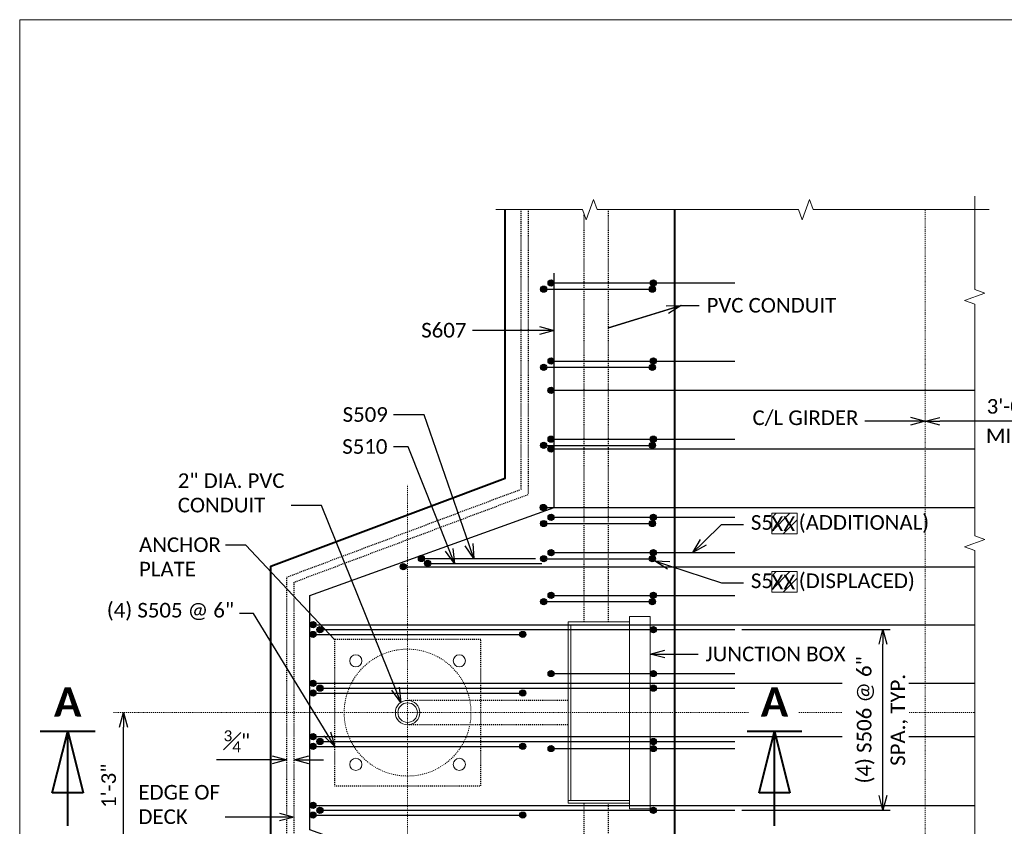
# Model space of a CAD drawing. Extents: x -1659 to 205, y -2368 to -1849.
# Tile 6 of 21: x -1415 to -1314, y -2198 to -2116. Entities that reach past the tile are written whole.
import ezdxf
from ezdxf import colors
from ezdxf.entities.mleader import LeaderData, LeaderLine
from ezdxf.enums import TextEntityAlignment as Align
from ezdxf.math import Vec2, Vec3

# ---------------------------------------------------------------- set-up
doc = ezdxf.new("R2010")
doc.units = 0
doc.header["$MEASUREMENT"] = 0
doc.linetypes.add('Wisdot2', pattern=[0.125, 0.0625, -0.0625])
doc.linetypes.add('Wisdot4', pattern=[0.28125, 0.125, -0.0625, 0.03125, -0.0625])
for name, color, linetype, lineweight in [('B_ANNO', 7, 'Continuous', 18), ('B_ANNO_BREAK', 7, 'Continuous', 18), ('B_ANNO_DIM', 7, 'Continuous', 18), ('B_ANNO_TEXT', 7, 'Continuous', 18), ('B_CNTR', 1, 'Wisdot4', 18), ('B_CONC_PPT', 12, 'Continuous', 40), ('B_DETAIL', 7, 'Continuous', 18), ('B_DETAIL_HIDDEN', 7, 'Wisdot2', 25), ('B_REBAR', 5, 'Continuous', 25), ('B_STEEL', 92, 'Continuous', 18)]:
    doc.layers.add(name, color=color, linetype=linetype, lineweight=lineweight)
doc.layers.add('B_ANNO_DESIGN_NOTES', color=1, linetype='Continuous', lineweight=18, true_color=0xff0000)
doc.layers.add('B_ANNO_NOPLOT', color=47, linetype='Continuous', lineweight=18, plot=False)
doc.styles.add('Annotative', font='calibri.ttf', dxfattribs={"height": 0.0625})
doc.styles.get("Standard").update_dxf_attribs({"font": 'calibri.ttf'})
doc.styles.add('Title', font='calibrib.ttf', dxfattribs={"height": 0.125})
doc.dimstyles.new('Annotative', dxfattribs={"dimscale": 0, "dimtxt": 0.0625, "dimasz": 0.0625, "dimexe": 0.03125, "dimexo": 0.03125, "dimgap": 0.03125, "dimtad": 1, "dimdec": 3, "dimzin": 3, "dimdsep": 46, "dimlunit": 4, "dimtxsty": 'Standard', "dimblk": 'OPEN30', "dimcen": 0.03125, "dimaunit": 1, "dimadec": 0, "dimazin": 3, "dimtfac": 0.75, "dimtdec": 3, "dimtofl": 0, "dimtmove": 0, "dimatfit": 3, "dimldrblk": 'OPEN30', "dimfxl": 1, "dimtfill": 1, "dimfrac": 1, "dimtolj": 1, "dimtzin": 0, "dimarcsym": 0})

# ---------------------------------------------------------------- blocks, each defined once
blk = doc.blocks.new('INS_SS42ELEC_BASE')
at = {"layer": 'B_ANNO_NOPLOT', "flags": 128}
blk.add_lwpolyline([(0, 0), (0, 252), (323.9277, 252), (323.9277, 238.8552), (378, 238.8552), (378, 40.4996), (316.5708, 40.4996), (316.5708, 0)], close=True, dxfattribs=at)
at = {"style": 'Annotative'}
blk.add_attdef('BAR4', (229.4541, 175.9924), '', height=1.5, dxfattribs=at)
at = {"layer": 'B_ANNO_DIM', "style": 'Annotative'}
for tag, p in [('BAR1', (199.7292, 233.4659)), ('BAR2', (201.4129, 169.8219)), ('BAR3', (224.5166, 169.873))]:
    blk.add_attdef(tag, p, '', height=1.5, dxfattribs=at)
at = {"layer": 'B_ANNO_TEXT', "style": 'Annotative'}
blk.add_attdef('SHTNAME', (218.73, 114.7692), '', height=1.5, dxfattribs=at)
blk = doc.blocks.new('*U32')
at = {"layer": 'B_ANNO', "lineweight": 40}
for p, q in [((-1.404, -1.5), (1.404, -1.5)), ((-0.79125, -4.665), (0, -1.5)), ((0, -6.353), (0, -1.5)), ((0, -1.5), (0.79125, -4.665)), ((0.79125, -4.665), (-0.79125, -4.665))]:
    blk.add_line(p, q, dxfattribs=at)
at = {"style": 'Title'}
blk.add_attdef('A', text='', height=1.5, dxfattribs=at).set_placement((0, 0), align=Align.MIDDLE_CENTER)
blk = doc.blocks.new('rebar - plan at light standard')
at = {"layer": 'B_REBAR'}
h = blk.add_hatch(color=256, dxfattribs=at)
edge = h.paths.add_edge_path()
edge.add_arc((13.94, 43.36), 0.318, 0, 360)
h = blk.add_hatch(color=256, dxfattribs=at)
edge = h.paths.add_edge_path()
edge.add_arc((14.7, 44), 0.318, 0, 360)
h = blk.add_hatch(color=256, dxfattribs=at)
edge = h.paths.add_edge_path()
edge.add_arc((25.06, 43.36), 0.318, 0, 360)
h = blk.add_hatch(color=256, dxfattribs=at)
edge = h.paths.add_edge_path()
edge.add_arc((25.18, 44), 0.318, 0, 360)
h = blk.add_hatch(color=256, dxfattribs=at)
edge = h.paths.add_edge_path()
edge.add_arc((14.7, 36), 0.318, 0, 360)
h = blk.add_hatch(color=256, dxfattribs=at)
edge = h.paths.add_edge_path()
edge.add_arc((25.18, 36), 0.318, 0, 360)
h = blk.add_hatch(color=256, dxfattribs=at)
edge = h.paths.add_edge_path()
edge.add_arc((13.94, 35.36), 0.318, 0, 360)
h = blk.add_hatch(color=256, dxfattribs=at)
edge = h.paths.add_edge_path()
edge.add_arc((25.06, 35.36), 0.318, 0, 360)
h = blk.add_hatch(color=256, dxfattribs=at)
edge = h.paths.add_edge_path()
edge.add_arc((14.7, 28), 0.318, 0, 360)
h = blk.add_hatch(color=256, dxfattribs=at)
edge = h.paths.add_edge_path()
edge.add_arc((25.18, 28), 0.318, 0, 360)
h = blk.add_hatch(color=256, dxfattribs=at)
edge = h.paths.add_edge_path()
edge.add_arc((13.94, 27.36), 0.318, 0, 360)
h = blk.add_hatch(color=256, dxfattribs=at)
edge = h.paths.add_edge_path()
edge.add_arc((25.06, 27.36), 0.318, 0, 360)
h = blk.add_hatch(color=256, dxfattribs=at)
edge = h.paths.add_edge_path()
edge.add_arc((14.7, 20), 0.318, 0, 360)
h = blk.add_hatch(color=256, dxfattribs=at)
edge = h.paths.add_edge_path()
edge.add_arc((25.18, 20), 0.318, 0, 360)
h = blk.add_hatch(color=256, dxfattribs=at)
edge = h.paths.add_edge_path()
edge.add_arc((13.94, 19.36), 0.318, 0, 360)
h = blk.add_hatch(color=256, dxfattribs=at)
edge = h.paths.add_edge_path()
edge.add_arc((25.06, 19.36), 0.318, 0, 360)
h = blk.add_hatch(color=256, dxfattribs=at)
edge = h.paths.add_edge_path()
edge.add_arc((14.7, 16.38), 0.318, 0, 360)
h = blk.add_hatch(color=256, dxfattribs=at)
edge = h.paths.add_edge_path()
edge.add_arc((25.18, 16.38), 0.318, 0, 360)
h = blk.add_hatch(color=256, dxfattribs=at)
edge = h.paths.add_edge_path()
edge.add_arc((1.42, 15.78), 0.318, 0, 360)
h = blk.add_hatch(color=256, dxfattribs=at)
edge = h.paths.add_edge_path()
edge.add_arc((2.06, 15.28), 0.318, 0, 360)
h = blk.add_hatch(color=256, dxfattribs=at)
edge = h.paths.add_edge_path()
edge.add_arc((13.94, 15.75), 0.318, 0, 360)
h = blk.add_hatch(color=256, dxfattribs=at)
edge = h.paths.add_edge_path()
edge.add_arc((25.06, 15.75), 0.318, 0, 360)
h = blk.add_hatch(color=256, dxfattribs=at)
edge = h.paths.add_edge_path()
edge.add_arc((14.7, 12), 0.318, 0, 360)
h = blk.add_hatch(color=256, dxfattribs=at)
edge = h.paths.add_edge_path()
edge.add_arc((25.18, 12), 0.318, 0, 360)
h = blk.add_hatch(color=256, dxfattribs=at)
edge = h.paths.add_edge_path()
edge.add_arc((13.94, 11.36), 0.318, 0, 360)
h = blk.add_hatch(color=256, dxfattribs=at)
edge = h.paths.add_edge_path()
edge.add_arc((25.06, 11.36), 0.318, 0, 360)
h = blk.add_hatch(color=256, dxfattribs=at)
edge = h.paths.add_edge_path()
edge.add_arc((-9.68, 8), 0.318, 0, 360)
h = blk.add_hatch(color=256, dxfattribs=at)
edge = h.paths.add_edge_path()
edge.add_arc((-8.98, 8.5), 0.318, 0, 360)
h = blk.add_hatch(color=256, dxfattribs=at)
edge = h.paths.add_edge_path()
edge.add_arc((11.8, 8), 0.318, 0, 360)
h = blk.add_hatch(color=256, dxfattribs=at)
edge = h.paths.add_edge_path()
edge.add_arc((25.18, 8.5), 0.318, 0, 360)
h = blk.add_hatch(color=256, dxfattribs=at)
edge = h.paths.add_edge_path()
edge.add_arc((14.7, 4), 0.318, 0, 360)
h = blk.add_hatch(color=256, dxfattribs=at)
edge = h.paths.add_edge_path()
edge.add_arc((25.18, 4), 0.318, 0, 360)
h = blk.add_hatch(color=256, dxfattribs=at)
edge = h.paths.add_edge_path()
edge.add_arc((-9.68, 2), 0.318, 0, 360)
h = blk.add_hatch(color=256, dxfattribs=at)
edge = h.paths.add_edge_path()
edge.add_arc((-8.98, 2.5), 0.318, 0, 360)
h = blk.add_hatch(color=256, dxfattribs=at)
edge = h.paths.add_edge_path()
edge.add_arc((11.8, 2), 0.318, 0, 360)
h = blk.add_hatch(color=256, dxfattribs=at)
edge = h.paths.add_edge_path()
edge.add_arc((25.18, 2.5), 0.318, 0, 360)
h = blk.add_hatch(color=256, dxfattribs=at)
edge = h.paths.add_edge_path()
edge.add_arc((-8.98, -2.96), 0.318, 0, 360)
h = blk.add_hatch(color=256, dxfattribs=at)
edge = h.paths.add_edge_path()
edge.add_arc((25.18, -2.96), 0.318, 0, 360)
h = blk.add_hatch(color=256, dxfattribs=at)
edge = h.paths.add_edge_path()
edge.add_arc((-9.68, -3.46), 0.318, 0, 360)
h = blk.add_hatch(color=256, dxfattribs=at)
edge = h.paths.add_edge_path()
edge.add_arc((11.8, -3.46), 0.318, 0, 360)
h = blk.add_hatch(color=256, dxfattribs=at)
edge = h.paths.add_edge_path()
edge.add_arc((14.7, -3.68), 0.318, 0, 360)
h = blk.add_hatch(color=256, dxfattribs=at)
edge = h.paths.add_edge_path()
edge.add_arc((25.18, -3.68), 0.318, 0, 360)
h = blk.add_hatch(color=256, dxfattribs=at)
edge = h.paths.add_edge_path()
edge.add_arc((-8.98, -10), 0.318, 0, 360)
h = blk.add_hatch(color=256, dxfattribs=at)
edge = h.paths.add_edge_path()
edge.add_arc((25.18, -10), 0.318, 0, 360)
h = blk.add_hatch(color=256, dxfattribs=at)
edge = h.paths.add_edge_path()
edge.add_arc((-9.68, -10.5), 0.318, 0, 360)
h = blk.add_hatch(color=256, dxfattribs=at)
edge = h.paths.add_edge_path()
edge.add_arc((11.8, -10.5), 0.318, 0, 360)
for p, q in [((13.62, 43.36), (25.37, 43.36)), ((14.75, 44), (33.5, 44)), ((13.62, 35.36), (25.37, 35.36)), ((14.75, 36), (33.5, 36)), ((14.38, 33), (58.08, 33)), ((13.62, 27.36), (25.37, 27.36)), ((14.75, 28), (33.5, 28)), ((14.38, 27), (58.08, 27)), ((13.59, 21), (58.08, 21)), ((13.62, 19.36), (25.37, 19.36)), ((14.75, 20), (33.5, 20)), ((14.75, 16.38), (33.5, 16.38)), ((1.11, 15.78), (13.11, 15.78)), ((1.74, 15.28), (13.74, 15.28)), ((13.62, 15.75), (25.37, 15.75)), ((-0.76, 14.93), (58.08, 14.93)), ((13.62, 11.36), (25.37, 11.36)), ((14.75, 12), (33.5, 12)), ((-10, 9), (58.08, 9)), ((-9.3, 8.5), (33.5, 8.5)), ((-10, 8), (12.12, 8)), ((14.75, 4), (33.5, 4)), ((-10, 3), (58.08, 3)), ((-9.3, 2.5), (33.5, 2.5)), ((-10, 2), (12.12, 2)), ((-10, -2.46), (58.08, -2.46)), ((-9.3, -2.96), (33.5, -2.96)), ((-10, -3.46), (12.12, -3.46)), ((14.75, -3.68), (33.5, -3.68)), ((-10, -9.5), (58.08, -9.5)), ((-9.3, -10), (33.5, -10)), ((-10, -10.5), (12.12, -10.5))]:
    blk.add_line(p, q, dxfattribs=at)
at = {"layer": 'B_REBAR', "flags": 128}
blk.add_lwpolyline([(15.01, -45), (15.01, -21), (-10, -12), (-10, 12), (15.01, 21), (15.01, 45)], dxfattribs=at)
at = {"layer": 'B_REBAR'}
for centre in [(13.94, 43.36), (14.7, 44), (25.06, 43.36), (25.18, 44), (14.7, 36), (25.18, 36), (13.94, 35.36), (25.06, 35.36), (14.7, 28), (25.18, 28), (13.94, 27.36), (25.06, 27.36), (14.7, 20), (25.18, 20), (13.94, 19.36), (25.06, 19.36), (14.7, 16.38), (25.18, 16.38), (1.42, 15.78), (2.06, 15.28), (13.94, 15.75), (25.06, 15.75), (14.7, 12), (25.18, 12), (13.94, 11.36), (25.06, 11.36), (-9.68, 8), (-8.98, 8.5), (11.8, 8), (25.18, 8.5), (14.7, 4), (25.18, 4), (-9.68, 2), (-8.98, 2.5), (11.8, 2), (25.18, 2.5), (-8.98, -2.96), (25.18, -2.96), (-9.68, -3.46), (11.8, -3.46), (14.7, -3.68), (25.18, -3.68), (-8.98, -10), (25.18, -10), (-9.68, -10.5), (11.8, -10.5)]:
    blk.add_circle(centre, 0.318, dxfattribs=at)
blk = doc.blocks.new('_Open30')
at = {"color": 0, "linetype": 'ByBlock', "lineweight": -2}
for p, q in [((-1, 0.268), (0, 0)), ((0, 0), (-1, -0.268)), ((0, 0), (-1, 0))]:
    blk.add_line(p, q, dxfattribs=at)
blk = doc.blocks.new('*D628')
at = {"layer": 'B_ANNO_DIM', "color": 0, "lineweight": -2, "transparency": 16777216}
for p, q in [((10.64, 167.55), (10.64, 179.55)), ((24.97, 166.05), (9.89, 166.05))]:
    blk.add_line(p, q, dxfattribs=at)
at = {"layer": 'Defpoints', "color": 0, "transparency": 16777216}
for p in [(10.64, 181.05), (10.64, 181.05), (25.72, 166.05)]:
    blk.add_point(p, dxfattribs=at)
at = {"layer": 'B_ANNO_DIM', "color": 0, "lineweight": -2, "transparency": 16777216, "xscale": 1.5, "yscale": 1.5, "zscale": 1.5}
for p, rotation in [((10.64, 181.05), 90), ((10.64, 166.05), 270)]:
    blk.add_blockref('_Open30', p, dxfattribs=dict(at, rotation=rotation))
at = {"layer": 'B_ANNO_DIM', "color": 0, "transparency": 16777216, "insert": (9.12, 173.55), "char_height": 1.5, "attachment_point": 5, "rotation": 90, "bg_fill": 3, "box_fill_scale": 1.25, "bg_fill_color": 256, "bg_fill_true_color": 13158600, "bg_fill_transparency": 0}
blk.add_mtext('\\A1;1\'-3"', dxfattribs=at)
blk = doc.blocks.new('*D616')
at = {"layer": 'B_ANNO_DIM', "color": 0, "lineweight": -2, "transparency": 16777216}
for p, q in [((25.85, 176.22), (20.14, 176.22)), ((29.6, 176.22), (31.1, 176.22))]:
    blk.add_line(p, q, dxfattribs=at)
at = {"layer": 'Defpoints', "color": 0, "transparency": 16777216}
for p in [(27.35, 176.22), (27.35, 176.22), (28.1, 176.22)]:
    blk.add_point(p, dxfattribs=at)
at = {"layer": 'B_ANNO_DIM', "color": 0, "lineweight": -2, "transparency": 16777216, "xscale": 1.5, "yscale": 1.5, "zscale": 1.5}
blk.add_blockref('_Open30', (27.35, 176.22), dxfattribs=at)
at = {"layer": 'B_ANNO_DIM', "color": 0, "lineweight": -2, "transparency": 16777216, "xscale": 1.5, "yscale": 1.5, "zscale": 1.5, "rotation": 180}
blk.add_blockref('_Open30', (28.1, 176.22), dxfattribs=at)
at = {"layer": 'B_ANNO_DIM', "color": 0, "transparency": 16777216, "insert": (22.24, 178.11), "char_height": 1.5, "attachment_point": 5, "bg_fill": 3, "box_fill_scale": 1.25, "bg_fill_color": 256, "bg_fill_true_color": 13158600, "bg_fill_transparency": 0}
blk.add_mtext('\\A1;{\\H0.75x;\\S3#4;}"', dxfattribs=at)
blk = doc.blocks.new('*D638')
at = {"layer": 'B_ANNO_DIM', "color": 0, "lineweight": -2, "transparency": 16777216}
for p, q in [((73.97, 189.55), (89.16, 189.55)), ((88.41, 172.55), (88.41, 188.05)), ((73.97, 171.05), (89.16, 171.05))]:
    blk.add_line(p, q, dxfattribs=at)
at = {"layer": 'Defpoints', "color": 0, "transparency": 16777216}
for p in [(73.22, 189.55), (88.41, 189.55), (73.22, 171.05)]:
    blk.add_point(p, dxfattribs=at)
at = {"layer": 'B_ANNO_DIM', "color": 0, "lineweight": -2, "transparency": 16777216, "xscale": 1.5, "yscale": 1.5, "zscale": 1.5}
for p, rotation in [((88.41, 189.55), 90), ((88.41, 171.05), 270)]:
    blk.add_blockref('_Open30', p, dxfattribs=dict(at, rotation=rotation))
at = {"layer": 'B_ANNO_DIM', "color": 0, "transparency": 16777216, "char_height": 1.5, "attachment_point": 5, "rotation": 90, "bg_fill": 3, "box_fill_scale": 1.25, "bg_fill_color": 256, "bg_fill_true_color": 13158600, "bg_fill_transparency": 0}
for s, insert in [('\\A1;(4) S506 @ 6"', (86.64, 180.3)), ('\\A1;SPA., TYP.', (90.08, 180.3))]:
    blk.add_mtext(s, dxfattribs=dict(at, insert=insert))
blk = doc.blocks.new('15 bolt dia. - plan')
at = {"layer": 'B_CNTR', "ltscale": 0.5}
blk.add_circle((0, 0), 6.5, dxfattribs=at)
at = {"layer": 'B_DETAIL_HIDDEN', "flags": 128}
blk.add_lwpolyline([(-7.5, -7.5), (7.5, -7.5), (7.5, 7.5), (-7.5, 7.5), (-7.5, -7.5)], dxfattribs=at)
at = {"layer": 'B_STEEL'}
for centre in [(-5.3, 5.3), (5.3, 5.3), (-5.3, -5.3), (5.3, -5.3)]:
    blk.add_circle(centre, 0.625, dxfattribs=at)
blk = doc.blocks.new('*D696')
at = {"layer": 'B_ANNO_DIM', "color": 0, "lineweight": -2, "transparency": 16777216}
for p, q in [((108.37, 210.88), (94.22, 210.88)), ((109.87, 190.8), (109.87, 211.63))]:
    blk.add_line(p, q, dxfattribs=at)
at = {"layer": 'Defpoints', "color": 0, "transparency": 16777216}
for p in [(92.72, 210.88), (92.72, 210.88), (109.87, 190.05)]:
    blk.add_point(p, dxfattribs=at)
at = {"layer": 'B_ANNO_DIM', "color": 0, "lineweight": -2, "transparency": 16777216, "xscale": 1.5, "yscale": 1.5, "zscale": 1.5, "rotation": 180}
blk.add_blockref('_Open30', (92.72, 210.88), dxfattribs=at)
at = {"layer": 'B_ANNO_DIM', "color": 0, "lineweight": -2, "transparency": 16777216, "xscale": 1.5, "yscale": 1.5, "zscale": 1.5}
blk.add_blockref('_Open30', (109.87, 210.88), dxfattribs=at)
at = {"layer": 'B_ANNO_DIM', "color": 0, "transparency": 16777216, "char_height": 1.5, "attachment_point": 5, "bg_fill": 3, "box_fill_scale": 1.25, "bg_fill_color": 256, "bg_fill_true_color": 13158600, "bg_fill_transparency": 0}
for s, insert in [('\\A1;3\'-0"', (101.3, 212.4)), ('\\A1;MIN.', (101.3, 209.38))]:
    blk.add_mtext(s, dxfattribs=dict(at, insert=insert))
blk = doc.blocks.new('*U398')
at = {"layer": 'B_ANNO_NOPLOT', "flags": 128}
blk.add_lwpolyline([(0, 0), (0, 252), (323.9277, 252), (323.9277, 238.8552), (378, 238.8552), (378, 40.4996), (316.5708, 40.4996), (316.5708, 0)], close=True, dxfattribs=at)
at = {"layer": 'B_ANNO_TEXT', "style": 'Annotative'}
blk.add_attdef('SHTNAME1', (291.8198, 164.537), '', height=1.5, dxfattribs=at)
blk = doc.blocks.new('*U404')
at = {"layer": 'B_ANNO_NOPLOT', "flags": 128}
blk.add_lwpolyline([(0, 0), (0, 252), (323.9277, 252), (323.9277, 238.8552), (378, 238.8552), (378, 40.4996), (316.5708, 40.4996), (316.5708, 0)], close=True, dxfattribs=at)
at = {"layer": 'B_ANNO_TEXT', "style": 'Annotative'}
blk.add_attdef('SHTNAME2', (291.8505, 164.5483), '', height=1.5, dxfattribs=at)
blk = doc.blocks.new('*U601')
at = {"layer": 'B_ANNO_DESIGN_NOTES'}
h = blk.add_hatch(dxfattribs=at)
h.set_pattern_fill('ANSI31', color=256, scale=8)
h.set_pattern_definition([(45, (71.5434, 324.6465), (-0.707107, 0.707107), [])])
h.paths.add_polyline_path([(77.02823, 201.45279), (79.63621, 201.45279), (79.63621, 199.35559), (77.02823, 199.35559)])
h = blk.add_hatch(dxfattribs=at)
h.set_pattern_fill('ANSI31', color=256, scale=8)
h.set_pattern_definition([(45, (71.5434, 318.6733), (-0.707107, 0.707107), [])])
h.paths.add_polyline_path([(77.02823, 195.47959), (79.63621, 195.47959), (79.63621, 193.38238), (77.02823, 193.38238)])
at = {"layer": 'B_ANNO_BREAK', "flags": 128}
for points in [[(97.80121, 233.93977), (97.80121, 224.37247), (98.83216, 223.99724), (96.77027, 223.24677), (97.80121, 222.87153), (97.80121, 199.15632), (98.83216, 198.78109), (96.77027, 198.03062), (97.80121, 197.65538), (97.80121, 164.44157), (96.77027, 164.06633), (98.83216, 163.31586), (97.80121, 162.94063), (97.80121, 139.22542), (96.77027, 138.85018), (98.83216, 138.09972), (97.80121, 137.72448), (97.80121, 128.15718)], [(48.76924, 232.54848), (57.62843, 232.54848), (58.00366, 231.51753), (58.75413, 233.57942), (59.12936, 232.54848), (79.75001, 232.54848), (80.12524, 231.51753), (80.87571, 233.57942), (81.25095, 232.54848), (99.29241, 232.54848)]]:
    blk.add_lwpolyline(points, dxfattribs=at)
at = {"layer": 'B_ANNO_DESIGN_NOTES'}
for points in [[(77.02823, 201.45279), (79.63621, 201.45279), (79.63621, 199.35559), (77.02823, 199.35559)], [(77.02823, 195.47959), (79.63621, 195.47959), (79.63621, 193.38238), (77.02823, 193.38238)]]:
    blk.add_lwpolyline(points, close=True, dxfattribs=at)
at = {"layer": 'B_ANNO_NOPLOT', "flags": 128}
blk.add_lwpolyline([(0, 0), (0, 252), (323.92766, 252), (323.92766, 238.85516), (378, 238.85516), (378, 40.49961), (316.57075, 40.49961), (316.57075, 0)], close=True, dxfattribs=at)
at = {"layer": 'B_CNTR'}
for p, q in [((39.72475, 137.8364), (39.72475, 204.37679)), ((9.60005, 181.04848), (74.66489, 181.04848)), ((79.80547, 181.04848), (97.80121, 181.04848))]:
    blk.add_line(p, q, dxfattribs=at)
at = {"layer": 'B_CONC_PPT', "lineweight": 40}
blk.add_line((67.09975, 129.54848), (67.09975, 232.54848), dxfattribs=at)
at = {"layer": 'B_CONC_PPT', "lineweight": 40, "flags": 128}
blk.add_lwpolyline([(49.72475, 129.54848), (49.72475, 157.04848), (25.72475, 166.04848), (25.72475, 196.04848), (49.72475, 205.04848), (49.72475, 232.54848)], dxfattribs=at)
at = {"layer": 'B_DETAIL', "flags": 128}
for points in [[(62.44175, 190.88848), (64.55363, 190.88848), (64.55363, 171.20848), (62.44175, 171.20848), (62.44175, 190.88848)], [(56.16075, 190.33148), (62.44175, 190.33148), (62.44175, 190.04848), (56.16075, 190.04848), (56.16075, 190.33148)], [(56.16075, 190.04848), (56.44175, 190.04848), (56.44175, 172.04848), (56.16075, 172.04848), (56.16075, 190.04848)], [(62.44175, 171.76848), (56.16075, 171.76848), (56.16075, 172.04848), (62.44175, 172.04848), (62.44175, 171.76848)]]:
    blk.add_lwpolyline(points, dxfattribs=at)
at = {"layer": 'B_DETAIL'}
for radius in [1.25, 1]:
    blk.add_circle((39.72475, 181.04848), radius, dxfattribs=at)
at = {"layer": 'B_DETAIL_HIDDEN'}
for p, q in [((57.81617, 190.33148), (57.81617, 232.03266)), ((60.31617, 190.33148), (60.31617, 232.55148)), ((56.16075, 182.29848), (39.72475, 182.29848)), ((56.16075, 179.79847), (39.72475, 179.79847)), ((57.81617, 129.03266), (57.81617, 171.76848)), ((60.31617, 129.54848), (60.31617, 171.76848))]:
    blk.add_line(p, q, dxfattribs=at)
blk.add_blockref('rebar - plan at light standard', (39.72475, 181.04848))
at = {"xscale": 2, "yscale": 2, "zscale": 2}
for p in [(4.91879, 182.14797), (77.29959, 182.14797)]:
    blk.add_blockref('*U32', p, dxfattribs=at).add_auto_attribs({'A': 'A'})
at = {"layer": 'B_ANNO_DIM', "insert": (12.22366, 198.98705), "char_height": 1.5, "width": 38.4735905, "attachment_point": 1, "style": 'Annotative'}
blk.add_mtext('ANCHOR\\PPLATE', dxfattribs=at)
at = {"layer": 'B_ANNO_DIM', "style": 'Annotative'}
for tag, p in [('BAR13', (350.74001, 216.852)), ('BAR7', (76.98039, 199.62533)), ('BAR8', (76.9892, 193.66295)), ('BAR11', (77.00348, 166.67484)), ('BAR12', (76.97079, 162.02757)), ('BAR9', (77.07092, 141.25155)), ('BAR10', (77.03472, 137.23523)), ('BAR14', (71.2084, 88.45575))]:
    blk.add_attdef(tag, p, '', height=1.5, dxfattribs=at)
at = {"layer": 'B_ANNO_TEXT', "style": 'Annotative'}
for tag, p in [('#BR1', (229.62571, 26.61883)), ('#BR2', (229.62571, 23.77403)), ('#BR3', (229.62571, 20.92923)), ('#BR4', (229.62571, 15.23963)), ('#BR5', (229.62571, 12.39483))]:
    blk.add_attdef(tag, text='', height=1.5, dxfattribs=at).set_placement(p, align=Align.CENTER)
at = {"layer": 'B_ANNO_DIM'}
ml = blk.add_multileader_mtext('Standard', dxfattribs=at)
ml.set_content('PVC CONDUIT', color=256)
ml.set_leader_properties()
ml.set_arrow_properties(name='OPEN30')
ml.build(insert=Vec2(0, 0))
ml.multileader.update_dxf_attribs({"text_right_attachment_type": 3, "dogleg_length": 0.0625, "arrow_head_size": 1.5, "scale": 24})
ctx = ml.context
ctx.base_point, ctx.scale, ctx.char_height, ctx.arrow_head_size, ctx.landing_gap_size, ctx.plane_origin = Vec3(69.59127, 222.74535), 24, 1.5, 1.5, 0.75, Vec3(65.57305, 251.89478)
ctx.right_attachment = 3
notes = []
notes.append((ctx, [(0, (1, 1, 0), (68.09127, 222.74535), (1, 0), 1.5, [(2, [(67.74459, 222.74535), (60.31617, 220.4362), (67.74459, 222.74535)], 0, [])])]))
ctx.mtext.insert, ctx.mtext.flow_direction = Vec3(70.34127, 223.50631), 5
ml = blk.add_multileader_mtext('Standard', dxfattribs=at)
ml.set_content('S607', color=256)
ml.set_leader_properties()
ml.set_arrow_properties(name='OPEN30')
ml.build(insert=Vec2(0, 0))
ml.multileader.update_dxf_attribs({"text_right_attachment_type": 3, "dogleg_length": 0.0625, "arrow_head_size": 1.5, "scale": 24})
ctx = ml.context
ctx.base_point, ctx.scale, ctx.char_height, ctx.arrow_head_size, ctx.landing_gap_size, ctx.plane_origin = Vec3(40.37331, 220.19437), 24, 1.5, 1.5, 0.75, Vec3(57.61369, 200.01983)
ctx.right_attachment = 3
notes.append((ctx, [(0, (1, 1, 0), (47.86062, 220.17937), (-1, 0), 1.5, [(0, [(54.735, 220.17937), (49.4795, 220.17937), (48.91726, 220.17937)], 0, [])])]))
ctx.mtext.insert, ctx.mtext.flow_direction = Vec3(41.12331, 220.95533), 5
ml = blk.add_multileader_mtext('Standard', dxfattribs=at)
ml.set_content('S509', color=256)
ml.set_leader_properties()
ml.set_arrow_properties(name='OPEN30')
ml.build(insert=Vec2(0, 0))
ml.multileader.update_dxf_attribs({"text_right_attachment_type": 3, "dogleg_length": 0.0625, "arrow_head_size": 1.5, "scale": 24})
ctx = ml.context
ctx.base_point, ctx.scale, ctx.char_height, ctx.arrow_head_size, ctx.landing_gap_size, ctx.plane_origin = Vec3(32.32119, 211.56089), 24, 1.5, 1.5, 0.75, Vec3(49.55119, 191.38635)
ctx.right_attachment = 3
notes.append((ctx, [(0, (1, 1, 0), (39.79812, 211.54589), (-1, 0), 1.5, [(0, [(46.50796, 196.82534), (41.417, 211.54589), (40.85476, 211.54589)], 0, [])])]))
ctx.mtext.insert, ctx.mtext.flow_direction = Vec3(33.07119, 212.32185), 5
ml = blk.add_multileader_mtext('Standard', dxfattribs=at)
ml.set_content('S510', color=256)
ml.set_leader_properties()
ml.set_arrow_properties(name='OPEN30')
ml.build(insert=Vec2(0, 0))
ml.multileader.update_dxf_attribs({"text_right_attachment_type": 3, "dogleg_length": 0.0625, "arrow_head_size": 1.5, "scale": 24})
ctx = ml.context
ctx.base_point, ctx.scale, ctx.char_height, ctx.arrow_head_size, ctx.landing_gap_size, ctx.plane_origin = Vec3(32.28312, 208.28552), 24, 1.5, 1.5, 0.75, Vec3(49.55119, 188.11098)
ctx.right_attachment = 3
notes.append((ctx, [(0, (1, 1, 0), (39.79812, 208.27052), (-1, 0), 1.5, [(0, [(44.53803, 196.32534), (39.79812, 208.27052), (39.79812, 208.27052)], 0, [])])]))
ctx.mtext.insert, ctx.mtext.flow_direction = Vec3(33.03312, 209.04648), 5
ml = blk.add_multileader_mtext('Standard', dxfattribs=at)
ml.set_content('2" DIA. PVC\\PCONDUIT', color=256)
ml.set_leader_properties()
ml.set_arrow_properties(name='OPEN30')
ml.build(insert=Vec2(0, 0))
ml.multileader.update_dxf_attribs({"text_right_attachment_type": 3, "dogleg_length": 0.0625, "arrow_head_size": 1.5, "scale": 24})
ctx = ml.context
ctx.base_point, ctx.scale, ctx.char_height, ctx.arrow_head_size, ctx.landing_gap_size, ctx.plane_origin = Vec3(15.43947, 204.78669), 24, 1.5, 1.5, 0.75, Vec3(39.04447, 182.09715)
ctx.right_attachment = 3
notes.append((ctx, [(0, (1, 1, 0), (29.2914, 202.25669), (-1, 0), 1.5, [(0, [(39.04447, 182.09715), (30.91028, 202.25669), (30.34804, 202.25669)], 0, [])])]))
ctx.mtext.insert, ctx.mtext.flow_direction = Vec3(16.18947, 205.54765), 5
ml = blk.add_multileader_mtext('Standard', dxfattribs=at)
ml.set_content('S5     (ADDITIONAL)', color=256)
ml.set_leader_properties()
ml.set_arrow_properties(name='OPEN30')
ml.build(insert=Vec2(0, 0))
ml.multileader.update_dxf_attribs({"text_right_attachment_type": 3, "dogleg_length": 0.0625, "arrow_head_size": 1.5, "scale": 24})
ctx = ml.context
ctx.base_point, ctx.scale, ctx.char_height, ctx.arrow_head_size, ctx.landing_gap_size, ctx.plane_origin = Vec3(74.13248, 200.31706), 24, 1.5, 1.5, 0.75, Vec3(57.0311, 186.13156)
ctx.right_attachment = 3
notes.append((ctx, [(0, (1, 1, 0), (71.88248, 200.31706), (1, 0), 2.25, [(0, [(68.94129, 197.44649), (71.88248, 200.31706), (71.88248, 200.31706)], 0, [])])]))
ctx.mtext.insert, ctx.mtext.flow_direction = Vec3(74.88248, 201.2661), 5
ml = blk.add_multileader_mtext('Standard', dxfattribs=at)
ml.set_content('S5     (DISPLACED)', color=256)
ml.set_leader_properties()
ml.set_arrow_properties(name='OPEN30')
ml.build(insert=Vec2(0, 0))
ml.multileader.update_dxf_attribs({"text_right_attachment_type": 3, "dogleg_length": 0.0625, "arrow_head_size": 1.5, "scale": 24})
ctx = ml.context
ctx.base_point, ctx.scale, ctx.char_height, ctx.arrow_head_size, ctx.landing_gap_size, ctx.plane_origin = Vec3(74.13248, 194.34385), 24, 1.5, 1.5, 0.75, Vec3(57.0311, 180.15835)
ctx.right_attachment = 3
notes.append((ctx, [(0, (1, 1, 0), (71.88248, 194.34385), (1, 0), 2.25, [(0, [(65.02675, 196.59155), (71.88248, 194.34385), (71.88248, 194.34385)], 0, [])])]))
ctx.mtext.insert, ctx.mtext.flow_direction = Vec3(74.88248, 195.29289), 5
ml = blk.add_multileader_mtext('Standard', dxfattribs=at)
ml.set_content('JUNCTION BOX', color=256)
ml.set_leader_properties()
ml.set_arrow_properties(name='OPEN30')
ml.build(insert=Vec2(0, 0))
ml.multileader.update_dxf_attribs({"text_right_attachment_type": 3, "dogleg_length": 0.0625, "arrow_head_size": 1.5, "scale": 24})
ctx = ml.context
ctx.base_point, ctx.scale, ctx.char_height, ctx.arrow_head_size, ctx.landing_gap_size, ctx.plane_origin = Vec3(69.47956, 187.04447), 24, 1.5, 1.5, 0.75, Vec3(64.55363, 187.04447)
ctx.right_attachment = 3
notes.append((ctx, [(0, (1, 1, 0), (67.5885, 187.04447), (1, 0), 1.89106, [(0, [(64.55363, 187.04447), (67.5885, 187.04447), (67.5885, 187.04447)], 0, [])])]))
ctx.mtext.insert, ctx.mtext.flow_direction = Vec3(70.22956, 187.80543), 5
for ctx, leaders in notes:
    for number, flags, end, landing, length, lines in leaders:
        leader = LeaderData()
        leader.index, (leader.has_last_leader_line, leader.has_dogleg_vector, leader.attachment_direction) = number, flags
        leader.last_leader_point, leader.dogleg_vector, leader.dogleg_length = Vec3(end), Vec3(landing), length
        for number, points, colour, breaks in lines:
            line = LeaderLine()
            line.index, line.vertices, line.color, line.breaks = number, Vec3.list(points), colors.encode_raw_color(colour), breaks
            leader.lines.append(line)
        ctx.leaders.append(leader)
dim = blk.add_linear_dim(base=(10.63689, 181.04848), p1=(25.72475, 166.04848), p2=(10.63689, 181.04848), angle=90, dimstyle='Annotative', dxfattribs=at)
dim.commit()
dim.dimension.update_dxf_attribs({"geometry": '*D628', "text_midpoint": (9.11843, 173.54848)})
blk.add_wipeout([(84.23129, 184.95626), (84.23129, 177.58592), (90.68982, 177.58592), (90.72802, 184.95626)]).dxf.layer = 'B_ANNO_DIM'
dim = blk.add_linear_dim(base=(88.40807, 189.54848), p1=(73.22475, 171.04814), p2=(73.22475, 189.54848), angle=90, text='(4) S506 @ 6"\\XSPA., TYP.', dimstyle='Annotative', dxfattribs=at)
dim.commit()
dim.dimension.update_dxf_attribs({"geometry": '*D638', "text_midpoint": (88.40807, 180.29831)})
dim = blk.add_linear_dim(base=(27.34975, 176.21811), p1=(28.09975, 176.21811), p2=(27.34975, 176.21811), dimstyle='Annotative', dxfattribs=at)
dim.commit()
dim.dimension.update_dxf_attribs({"geometry": '*D616', "text_midpoint": (22.24355, 178.10955)})
at = {"layer": 'B_DETAIL_HIDDEN', "flags": 128}
for points in [[(51.34975, 129.54848), (51.34975, 158.1746), (27.34975, 167.1746), (27.34975, 194.92235), (51.34975, 203.92235), (51.34975, 232.54848)], [(52.09975, 129.54848), (52.09975, 158.69435), (28.09975, 167.69435), (28.09975, 194.4026), (52.09975, 203.4026), (52.09975, 232.54848)]]:
    blk.add_lwpolyline(points, dxfattribs=at)
at = {"layer": 'B_ANNO_DIM'}
ml = blk.add_multileader_mtext('Standard', dxfattribs=at)
ml.set_content('(4) S505 @ 6"', color=256)
ml.set_leader_properties()
ml.set_arrow_properties(name='OPEN30')
ml.build(insert=Vec2(0, 0))
ml.multileader.update_dxf_attribs({"text_right_attachment_type": 3, "dogleg_length": 0.0625, "arrow_head_size": 1.5, "scale": 24})
ctx = ml.context
ctx.base_point, ctx.scale, ctx.char_height, ctx.arrow_head_size, ctx.landing_gap_size, ctx.plane_origin = Vec3(8.17159, 191.33313), 24, 1.5, 1.5, 0.75, Vec3(30.16822, 171.03629)
ctx.right_attachment = 3
notes = []
notes.append((ctx, [(0, (1, 1, 0), (23.96009, 191.19582), (-1, 0), 1.45081, [(0, [(32.28387, 177.58585), (23.96009, 191.19582), (23.96009, 191.19582)], 0, [])])]))
ctx.mtext.insert, ctx.mtext.flow_direction = Vec3(8.92159, 192.28217), 5
for ctx, leaders in notes:
    for number, flags, end, landing, length, lines in leaders:
        leader = LeaderData()
        leader.index, (leader.has_last_leader_line, leader.has_dogleg_vector, leader.attachment_direction) = number, flags
        leader.last_leader_point, leader.dogleg_vector, leader.dogleg_length = Vec3(end), Vec3(landing), length
        for number, points, colour, breaks in lines:
            line = LeaderLine()
            line.index, line.vertices, line.color, line.breaks = number, Vec3.list(points), colors.encode_raw_color(colour), breaks
            leader.lines.append(line)
        ctx.leaders.append(leader)
blk = doc.blocks.new('*U166')
at = {"layer": 'B_ANNO_NOPLOT', "flags": 128}
blk.add_lwpolyline([(0, 0), (0, 252), (323.92766, 252), (323.92766, 238.85516), (378, 238.85516), (378, 40.49961), (316.57075, 40.49961), (316.57075, 0)], close=True, dxfattribs=at)
at = {"color": 7, "linetype": 'Continuous', "lineweight": 18}
blk.add_blockref('15 bolt dia. - plan', (39.72475, 181.04848), dxfattribs=at)
at = {"layer": 'B_ANNO_TEXT', "style": 'Annotative'}
blk.add_attdef('AR1', (332.52293, 49.72689), '', height=1.5, dxfattribs=at)
at = {"layer": 'B_ANNO_DIM'}
blk.add_leader([(32.22523, 188.54811), (23.14601, 198.18319), (21.09244, 198.18319)], dimstyle='Annotative', override={"dimscale": 0, "dimgap": 0.03125, "dimtad": 0}, dxfattribs=at)
blk = doc.blocks.new('*U686')
at = {"layer": 'B_REBAR'}
h = blk.add_hatch(color=256, dxfattribs=at)
edge = h.paths.add_edge_path()
edge.add_arc((54.41738, 214.04848), 0.31762, 0, 360)
h = blk.add_hatch(color=256, dxfattribs=at)
edge = h.paths.add_edge_path()
edge.add_arc((54.41738, 208.04848), 0.31762, 0, 360)
h = blk.add_hatch(color=256, dxfattribs=at)
edge = h.paths.add_edge_path()
edge.add_arc((53.63697, 202.04848), 0.32334, 0, 360)
h = blk.add_hatch(color=256, dxfattribs=at)
edge = h.paths.add_edge_path()
edge.add_arc((39.28143, 195.98177), 0.31762, 0, 360)
h = blk.add_hatch(color=256, dxfattribs=at)
edge = h.paths.add_edge_path()
edge.add_arc((30.04238, 190.04848), 0.31762, 0, 360)
h = blk.add_hatch(color=256, dxfattribs=at)
edge = h.paths.add_edge_path()
edge.add_arc((30.04238, 184.04848), 0.31762, 0, 360)
h = blk.add_hatch(color=256, dxfattribs=at)
edge = h.paths.add_edge_path()
edge.add_arc((30.04238, 178.592), 0.31762, 0, 360)
h = blk.add_hatch(color=256, dxfattribs=at)
edge = h.paths.add_edge_path()
edge.add_arc((30.04238, 171.54814), 0.31762, 0, 360)
at = {"layer": 'B_ANNO_NOPLOT', "flags": 128}
blk.add_lwpolyline([(0, 0), (0, 252), (323.92766, 252), (323.92766, 238.85516), (378, 238.85516), (378, 40.49961), (316.57075, 40.49961), (316.57075, 0)], close=True, dxfattribs=at)
at = {"layer": 'B_CNTR'}
blk.add_line((92.72475, 129.54848), (92.72475, 232.54848), dxfattribs=at)
at = {"layer": 'B_REBAR'}
for centre, radius in [((54.41738, 214.04848), 0.31762), ((54.41738, 208.04848), 0.31762), ((53.63697, 202.04848), 0.32334), ((39.28143, 195.98177), 0.31762), ((30.04238, 190.04848), 0.31762), ((30.04238, 184.04848), 0.31762), ((30.04238, 178.592), 0.31762), ((30.04238, 171.54814), 0.31762)]:
    blk.add_circle(centre, radius, dxfattribs=at)
at = {"layer": 'B_ANNO_DIM', "style": 'Annotative'}
blk.add_attdef('DIM4', text='', height=1.5, dxfattribs=at).set_placement((141.46827, 90.05015), align=Align.CENTER)
blk.add_attdef('DIM1', text='', height=1.5, rotation=90, dxfattribs=at).set_placement((6.21318, 41.6276), align=Align.CENTER)
blk.add_attdef('BAR15', (43.35556, 22.63058), '', height=1.5, dxfattribs=at)
at = {"layer": 'B_ANNO_TEXT', "style": 'Annotative'}
for tag, p in [('#BR6', (229.57934, 29.44989)), ('BL1', (239.6809, 29.39551)), ('#BR7', (229.56319, 18.08357)), ('BL2', (239.64064, 18.05033))]:
    blk.add_attdef(tag, text='', height=1.5, dxfattribs=at).set_placement(p, align=Align.CENTER)
at = {"layer": 'B_ANNO_DIM'}
ml = blk.add_multileader_mtext('Standard', dxfattribs=at)
ml.set_content('EDGE OF\\PDECK', color=256)
ml.set_leader_properties()
ml.set_arrow_properties(name='OPEN30')
ml.build(insert=Vec2(0, 0))
ml.multileader.update_dxf_attribs({"text_right_attachment_type": 3, "dogleg_length": 0.0625, "arrow_head_size": 1.5, "scale": 24})
ctx = ml.context
ctx.base_point, ctx.scale, ctx.char_height, ctx.arrow_head_size, ctx.landing_gap_size, ctx.plane_origin = Vec3(11.41198, 172.88067), 24, 1.5, 1.5, 0.75, Vec3(25.72475, 170.35413)
ctx.right_attachment = 3
notes = []
notes.append((ctx, [(0, (1, 1, 0), (22.54775, 170.35413), (-1, 0), 1.5, [(0, [(28.09975, 170.35413), (22.71169, 170.35413), (22.63379, 170.35413)], 0, [])])]))
ctx.mtext.insert, ctx.mtext.flow_direction = Vec3(12.16198, 173.6399), 5
for ctx, leaders in notes:
    for number, flags, end, landing, length, lines in leaders:
        leader = LeaderData()
        leader.index, (leader.has_last_leader_line, leader.has_dogleg_vector, leader.attachment_direction) = number, flags
        leader.last_leader_point, leader.dogleg_vector, leader.dogleg_length = Vec3(end), Vec3(landing), length
        for number, points, colour, breaks in lines:
            line = LeaderLine()
            line.index, line.vertices, line.color, line.breaks = number, Vec3.list(points), colors.encode_raw_color(colour), breaks
            leader.lines.append(line)
        ctx.leaders.append(leader)
dim = blk.add_linear_dim(base=(92.72475, 210.88152), p1=(109.86588, 190.04848), p2=(92.72475, 210.88152), text='3\'-0"\\XMIN.', dimstyle='Annotative', dxfattribs=at)
dim.commit()
dim.dimension.update_dxf_attribs({"geometry": '*D696', "text_midpoint": (101.29532, 210.88152)})
ml = blk.add_multileader_mtext('Standard', dxfattribs=at)
ml.set_content('C/L GIRDER', color=256)
ml.set_leader_properties()
ml.set_arrow_properties(name='OPEN30')
ml.build(insert=Vec2(0, 0))
ml.multileader.update_dxf_attribs({"text_right_attachment_type": 3, "dogleg_length": 0.0625, "arrow_head_size": 1.5, "scale": 24})
ctx = ml.context
ctx.base_point, ctx.scale, ctx.char_height, ctx.arrow_head_size, ctx.landing_gap_size, ctx.plane_origin = Vec3(74.30259, 211.07767), 24, 1.5, 1.5, 0.75, Vec3(92.72475, 210.88152)
ctx.right_attachment = 3
notes = []
notes.append((ctx, [(0, (1, 1, 0), (88.0622, 210.88152), (-1, 0), 1.5, [(0, [(92.72475, 210.88152), (89.04649, 210.88152), (88.71839, 210.88152)], 0, [])])]))
ctx.mtext.insert, ctx.mtext.flow_direction = Vec3(75.05259, 211.98979), 5
for ctx, leaders in notes:
    for number, flags, end, landing, length, lines in leaders:
        leader = LeaderData()
        leader.index, (leader.has_last_leader_line, leader.has_dogleg_vector, leader.attachment_direction) = number, flags
        leader.last_leader_point, leader.dogleg_vector, leader.dogleg_length = Vec3(end), Vec3(landing), length
        for number, points, colour, breaks in lines:
            line = LeaderLine()
            line.index, line.vertices, line.color, line.breaks = number, Vec3.list(points), colors.encode_raw_color(colour), breaks
            leader.lines.append(line)
        ctx.leaders.append(leader)

msp = doc.modelspace()

# ---------------------------------------------------------------- block references
msp.add_blockref('INS_SS42ELEC_BASE', (-1415, -2367.75))

# ---------------------------------------------------------------- next in the draw order: block references
ref = msp.add_blockref('*U601', (-1415, -2367.75))
ref.add_attrib('BAR7', 'XX', (-1338.02, -2168.12), dxfattribs={"layer": 'B_ANNO_DIM', "height": 1.5, "style": 'Annotative'})
ref.add_attrib('BAR8', 'XX', (-1338.01, -2174.09), dxfattribs={"layer": 'B_ANNO_DIM', "height": 1.5, "style": 'Annotative'})

# ---------------------------------------------------------------- next in the draw order: block references
msp.add_blockref('*U166', (-1415, -2367.75))

# ---------------------------------------------------------------- next in the draw order: block references
msp.add_blockref('*U686', (-1415, -2367.75))

# ---------------------------------------------------------------- next in the draw order: block references
msp.add_blockref('*U398', (-1415, -2367.75))

# ---------------------------------------------------------------- next in the draw order: block references
msp.add_blockref('*U404', (-1415, -2367.75))

doc.saveas('drawing.dxf')
